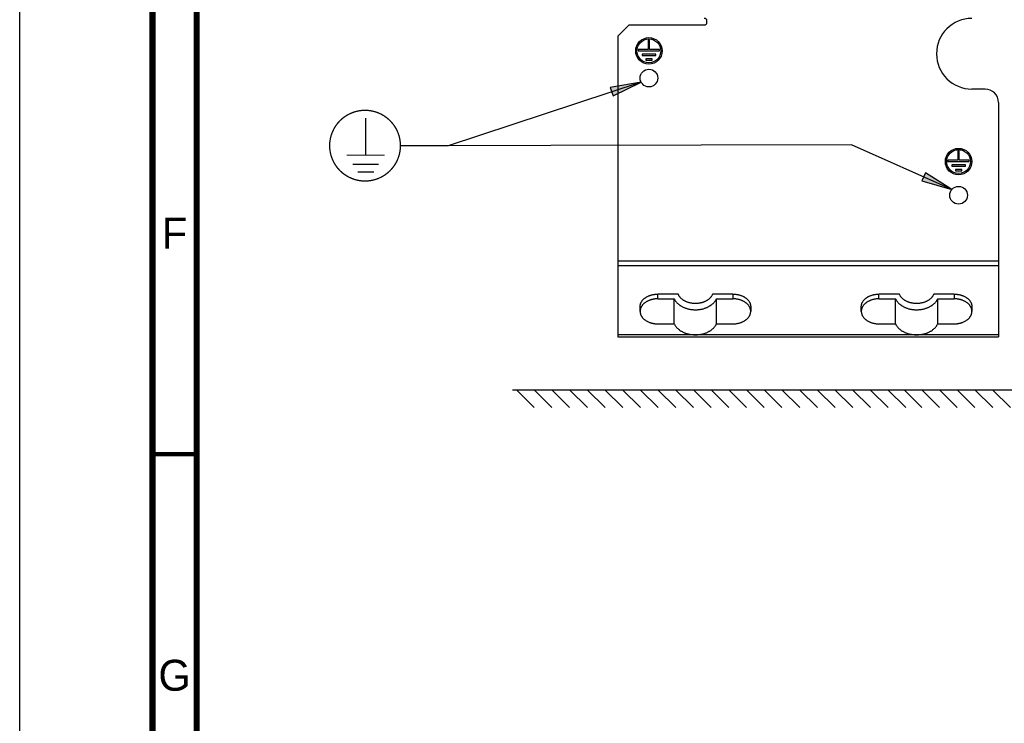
# Model space of a CAD drawing. Header units: millimetres. Extents: x 0 to 594, y 0 to 420.
# Tile 2 of 78: x 0 to 111, y 80 to 159. Entities that reach past the tile are written whole.
import ezdxf

# ---------------------------------------------------------------- set-up
doc = ezdxf.new("R2010")
doc.units = ezdxf.units.MM
doc.header["$LTSCALE"] = 32.67
doc.layers.get('0').update_dxf_attribs({"linetype": 'CONTINUOUS'})
doc.styles.get("Standard").update_dxf_attribs({"font": 'myriadpro-light.otf'})

msp = doc.modelspace()

# ---------------------------------------------------------------- hatches: boundary and pattern name
at = {"linetype": 'CONTINUOUS'}
for points in [[(67.062, 150.506), (70.227, 152.081), (66.747, 151.455)], [(101.954, 140.891), (105.354, 139.923), (102.361, 141.804)]]:
    msp.add_hatch(color=2, dxfattribs=at).paths.add_polyline_path(points)

# ---------------------------------------------------------------- linework, layer by layer
at = {"color": 7, "linetype": 'CONTINUOUS'}
for p, q in [((0, 0), (0, 420)), ((67.62, 157.28), (68.87, 158.53)), ((68.87, 158.53), (77.37, 158.53)), ((77.67, 158.83), (77.67, 158.98)), ((67.62, 157.28), (67.62, 123.28)), ((71.045, 156.8), (71.045, 155.75)), ((71.195, 156.8), (71.045, 156.8)), ((71.195, 155.75), (71.195, 156.8)), ((69.92, 155.75), (69.92, 155.6)), ((71.045, 155.75), (69.92, 155.75)), ((69.92, 155.6), (72.32, 155.6)), ((70.34, 155.225), (70.34, 155.075)), ((71.9, 155.225), (70.34, 155.225)), ((70.34, 155.075), (71.9, 155.075)), ((70.76, 154.7), (70.76, 154.55)), ((71.48, 154.7), (70.76, 154.7)), ((72.32, 155.75), (71.195, 155.75)), ((71.48, 154.55), (71.48, 154.7)), ((71.9, 155.075), (71.9, 155.225)), ((72.32, 155.6), (72.32, 155.75)), ((70.76, 154.55), (71.48, 154.55)), ((109.12, 151.28), (107.62, 151.28)), ((110.62, 149.78), (110.62, 123.28)), ((106.045, 144.28), (106.045, 143.23)), ((106.195, 144.28), (106.045, 144.28)), ((106.195, 143.23), (106.195, 144.28)), ((104.92, 143.23), (104.92, 143.08)), ((106.045, 143.23), (104.92, 143.23)), ((104.92, 143.08), (107.32, 143.08)), ((105.34, 142.705), (105.34, 142.555)), ((106.9, 142.705), (105.34, 142.705)), ((105.34, 142.555), (106.9, 142.555)), ((107.32, 143.23), (106.195, 143.23)), ((106.9, 142.555), (106.9, 142.705)), ((107.32, 143.08), (107.32, 143.23)), ((105.76, 142.18), (105.76, 142.03)), ((106.48, 142.18), (105.76, 142.18)), ((105.76, 142.03), (106.48, 142.03)), ((106.48, 142.03), (106.48, 142.18)), ((71.303, 127.972), (71.363, 127.991)), ((71.363, 127.991), (71.423, 128.007)), ((71.423, 128.007), (71.484, 128.022)), ((71.484, 128.022), (71.546, 128.036)), ((71.546, 128.036), (71.608, 128.049)), ((71.608, 128.049), (71.671, 128.06)), ((71.671, 128.06), (71.734, 128.069)), ((71.734, 128.069), (71.798, 128.077)), ((71.798, 128.077), (71.862, 128.084)), ((71.862, 128.084), (71.926, 128.089)), ((71.926, 128.089), (71.991, 128.093)), ((71.991, 128.093), (72.056, 128.095)), ((72.056, 128.095), (72.12, 128.096)), ((74.434, 128.096), (72.12, 128.096)), ((74.452, 128.051), (74.434, 128.096)), ((74.471, 128.007), (74.452, 128.051)), ((74.493, 127.963), (74.471, 128.007)), ((78.27, 128.007), (78.248, 127.963)), ((78.289, 128.051), (78.27, 128.007)), ((78.307, 128.096), (78.289, 128.051)), ((80.62, 128.096), (78.307, 128.096)), ((80.62, 128.096), (80.685, 128.095)), ((80.685, 128.095), (80.75, 128.093)), ((80.75, 128.093), (80.815, 128.089)), ((80.815, 128.089), (80.879, 128.084)), ((80.879, 128.084), (80.943, 128.077)), ((80.943, 128.077), (81.007, 128.069)), ((81.007, 128.069), (81.07, 128.06)), ((81.07, 128.06), (81.133, 128.049)), ((81.133, 128.049), (81.195, 128.036)), ((81.195, 128.036), (81.257, 128.022)), ((81.257, 128.022), (81.318, 128.007)), ((81.318, 128.007), (81.378, 127.991)), ((81.378, 127.991), (81.438, 127.972)), ((96.303, 127.972), (96.363, 127.991)), ((96.363, 127.991), (96.423, 128.007)), ((96.423, 128.007), (96.484, 128.022)), ((96.484, 128.022), (96.546, 128.036)), ((96.546, 128.036), (96.608, 128.049)), ((96.608, 128.049), (96.671, 128.06)), ((96.671, 128.06), (96.734, 128.069)), ((96.734, 128.069), (96.798, 128.077)), ((96.798, 128.077), (96.862, 128.084)), ((96.862, 128.084), (96.926, 128.089)), ((96.926, 128.089), (96.991, 128.093)), ((96.991, 128.093), (97.056, 128.095)), ((97.056, 128.095), (97.12, 128.096)), ((99.434, 128.096), (97.12, 128.096)), ((99.452, 128.051), (99.434, 128.096)), ((99.471, 128.007), (99.452, 128.051)), ((99.493, 127.963), (99.471, 128.007)), ((103.27, 128.007), (103.248, 127.963)), ((103.289, 128.051), (103.27, 128.007)), ((103.307, 128.096), (103.289, 128.051)), ((105.62, 128.096), (103.307, 128.096)), ((105.62, 128.096), (105.685, 128.095)), ((105.685, 128.095), (105.75, 128.093)), ((105.75, 128.093), (105.815, 128.089)), ((105.815, 128.089), (105.879, 128.084)), ((105.879, 128.084), (105.943, 128.077)), ((105.943, 128.077), (106.007, 128.069)), ((106.007, 128.069), (106.07, 128.06)), ((106.07, 128.06), (106.133, 128.049)), ((106.133, 128.049), (106.195, 128.036)), ((106.195, 128.036), (106.257, 128.022)), ((106.257, 128.022), (106.318, 128.007)), ((106.318, 128.007), (106.378, 127.991)), ((106.378, 127.991), (106.438, 127.972)), ((70.133, 126.842), (70.142, 126.887)), ((70.142, 126.887), (70.152, 126.932)), ((70.152, 126.932), (70.165, 126.977)), ((70.165, 126.977), (70.179, 127.022)), ((70.179, 127.022), (70.196, 127.066)), ((70.196, 127.066), (70.214, 127.11)), ((70.214, 127.11), (70.235, 127.153)), ((70.235, 127.153), (70.258, 127.196)), ((70.258, 127.196), (70.282, 127.239)), ((70.282, 127.239), (70.309, 127.281)), ((70.309, 127.281), (70.337, 127.322)), ((70.337, 127.322), (70.367, 127.362)), ((70.367, 127.362), (70.399, 127.402)), ((70.399, 126.872), (70.367, 126.832)), ((70.399, 127.402), (70.433, 127.441)), ((70.433, 126.911), (70.399, 126.872)), ((70.433, 127.441), (70.469, 127.479)), ((70.469, 126.949), (70.433, 126.911)), ((70.469, 127.479), (70.506, 127.517)), ((70.506, 126.986), (70.469, 126.949)), ((70.506, 127.517), (70.545, 127.553)), ((70.545, 127.023), (70.506, 126.986)), ((70.545, 127.553), (70.586, 127.589)), ((70.586, 127.059), (70.545, 127.023)), ((70.586, 127.589), (70.628, 127.624)), ((70.628, 127.093), (70.586, 127.059)), ((70.628, 127.624), (70.672, 127.657)), ((70.672, 127.127), (70.628, 127.093)), ((70.672, 127.657), (70.718, 127.69)), ((70.718, 127.16), (70.672, 127.127)), ((70.718, 127.69), (70.765, 127.721)), ((70.765, 127.191), (70.718, 127.16)), ((70.765, 127.721), (70.813, 127.752)), ((70.813, 127.222), (70.765, 127.191)), ((70.813, 127.752), (70.863, 127.781)), ((70.863, 127.251), (70.813, 127.222)), ((70.863, 127.781), (70.914, 127.81)), ((70.914, 127.279), (70.863, 127.251)), ((70.914, 127.81), (70.966, 127.837)), ((70.966, 127.306), (70.914, 127.279)), ((70.966, 127.837), (71.019, 127.862)), ((71.019, 127.332), (70.966, 127.306)), ((71.019, 127.862), (71.074, 127.887)), ((71.074, 127.357), (71.019, 127.332)), ((71.074, 127.887), (71.13, 127.91)), ((71.13, 127.38), (71.074, 127.357)), ((71.13, 127.91), (71.187, 127.932)), ((71.187, 127.402), (71.13, 127.38)), ((71.187, 127.932), (71.244, 127.953)), ((71.244, 127.423), (71.187, 127.402)), ((71.244, 127.953), (71.303, 127.972)), ((71.303, 127.442), (71.244, 127.423)), ((71.363, 127.46), (71.303, 127.442)), ((71.423, 127.477), (71.363, 127.46)), ((71.484, 127.492), (71.423, 127.477)), ((71.546, 127.506), (71.484, 127.492)), ((71.608, 127.518), (71.546, 127.506)), ((71.671, 127.529), (71.608, 127.518)), ((71.734, 127.539), (71.671, 127.529)), ((71.798, 127.547), (71.734, 127.539)), ((71.862, 127.554), (71.798, 127.547)), ((71.926, 127.559), (71.862, 127.554)), ((71.991, 127.563), (71.926, 127.559)), ((72.056, 127.565), (71.991, 127.563)), ((72.12, 127.566), (72.056, 127.565)), ((72.12, 127.566), (73.986, 127.566)), ((73.986, 127.566), (74.01, 127.514)), ((73.986, 124.737), (73.986, 127.566)), ((74.01, 127.514), (74.036, 127.463)), ((74.036, 127.463), (74.065, 127.412)), ((74.065, 127.412), (74.096, 127.362)), ((74.096, 127.362), (74.129, 127.313)), ((74.129, 127.313), (74.165, 127.264)), ((74.165, 127.264), (74.202, 127.216)), ((74.202, 127.216), (74.241, 127.169)), ((74.241, 127.169), (74.283, 127.123)), ((74.283, 127.123), (74.326, 127.078)), ((74.326, 127.078), (74.372, 127.034)), ((74.372, 127.034), (74.419, 126.991)), ((74.419, 126.991), (74.468, 126.949)), ((74.468, 126.949), (74.519, 126.908)), ((74.517, 127.919), (74.493, 127.963)), ((74.542, 127.876), (74.517, 127.919)), ((74.519, 126.908), (74.572, 126.868)), ((74.57, 127.834), (74.542, 127.876)), ((74.6, 127.792), (74.57, 127.834)), ((74.572, 126.868), (74.627, 126.829)), ((74.631, 127.751), (74.6, 127.792)), ((74.665, 127.711), (74.631, 127.751)), ((74.7, 127.672), (74.665, 127.711)), ((74.737, 127.633), (74.7, 127.672)), ((74.776, 127.596), (74.737, 127.633)), ((74.817, 127.559), (74.776, 127.596)), ((74.859, 127.523), (74.817, 127.559)), ((74.903, 127.489), (74.859, 127.523)), ((74.949, 127.455), (74.903, 127.489)), ((74.996, 127.422), (74.949, 127.455)), ((75.044, 127.391), (74.996, 127.422)), ((75.094, 127.361), (75.044, 127.391)), ((75.146, 127.332), (75.094, 127.361)), ((75.199, 127.304), (75.146, 127.332)), ((75.253, 127.277), (75.199, 127.304)), ((75.308, 127.251), (75.253, 127.277)), ((75.364, 127.227), (75.308, 127.251)), ((75.422, 127.205), (75.364, 127.227)), ((75.48, 127.183), (75.422, 127.205)), ((75.54, 127.163), (75.48, 127.183)), ((75.6, 127.144), (75.54, 127.163)), ((75.661, 127.127), (75.6, 127.144)), ((75.723, 127.111), (75.661, 127.127)), ((75.786, 127.097), (75.723, 127.111)), ((75.849, 127.084), (75.786, 127.097)), ((75.913, 127.073), (75.849, 127.084)), ((75.978, 127.063), (75.913, 127.073)), ((76.042, 127.054), (75.978, 127.063)), ((76.108, 127.048), (76.042, 127.054)), ((76.173, 127.042), (76.108, 127.048)), ((76.239, 127.038), (76.173, 127.042)), ((76.305, 127.036), (76.239, 127.038)), ((76.37, 127.035), (76.305, 127.036)), ((76.436, 127.036), (76.37, 127.035)), ((76.502, 127.038), (76.436, 127.036)), ((76.568, 127.042), (76.502, 127.038)), ((76.633, 127.048), (76.568, 127.042)), ((76.699, 127.054), (76.633, 127.048)), ((76.763, 127.063), (76.699, 127.054)), ((76.828, 127.073), (76.763, 127.063)), ((76.892, 127.084), (76.828, 127.073)), ((76.955, 127.097), (76.892, 127.084)), ((77.018, 127.111), (76.955, 127.097)), ((77.08, 127.127), (77.018, 127.111)), ((77.141, 127.144), (77.08, 127.127)), ((77.201, 127.163), (77.141, 127.144)), ((77.261, 127.183), (77.201, 127.163)), ((77.319, 127.205), (77.261, 127.183)), ((77.377, 127.227), (77.319, 127.205)), ((77.433, 127.251), (77.377, 127.227)), ((77.488, 127.277), (77.433, 127.251)), ((77.542, 127.304), (77.488, 127.277)), ((77.595, 127.332), (77.542, 127.304)), ((77.647, 127.361), (77.595, 127.332)), ((77.697, 127.391), (77.647, 127.361)), ((77.745, 127.422), (77.697, 127.391)), ((77.792, 127.455), (77.745, 127.422)), ((77.838, 127.489), (77.792, 127.455)), ((77.882, 127.523), (77.838, 127.489)), ((77.924, 127.559), (77.882, 127.523)), ((77.965, 127.596), (77.924, 127.559)), ((78.004, 127.633), (77.965, 127.596)), ((78.041, 127.672), (78.004, 127.633)), ((78.076, 127.711), (78.041, 127.672)), ((78.11, 127.751), (78.076, 127.711)), ((78.141, 127.792), (78.11, 127.751)), ((78.114, 126.829), (78.169, 126.868)), ((78.171, 127.834), (78.141, 127.792)), ((78.169, 126.868), (78.222, 126.908)), ((78.199, 127.876), (78.171, 127.834)), ((78.224, 127.919), (78.199, 127.876)), ((78.222, 126.908), (78.273, 126.949)), ((78.248, 127.963), (78.224, 127.919)), ((78.273, 126.949), (78.322, 126.991)), ((78.322, 126.991), (78.369, 127.034)), ((78.369, 127.034), (78.415, 127.078)), ((78.415, 127.078), (78.458, 127.123)), ((78.458, 127.123), (78.5, 127.169)), ((78.5, 127.169), (78.539, 127.216)), ((78.539, 127.216), (78.576, 127.264)), ((78.576, 127.264), (78.612, 127.313)), ((78.612, 127.313), (78.645, 127.362)), ((78.645, 127.362), (78.676, 127.412)), ((78.676, 127.412), (78.704, 127.463)), ((78.704, 127.463), (78.731, 127.514)), ((78.731, 127.514), (78.755, 127.566)), ((78.755, 124.737), (78.755, 127.566)), ((78.755, 127.566), (80.62, 127.566)), ((80.685, 127.565), (80.62, 127.566)), ((80.75, 127.563), (80.685, 127.565)), ((80.815, 127.559), (80.75, 127.563)), ((80.879, 127.554), (80.815, 127.559)), ((80.943, 127.547), (80.879, 127.554)), ((81.007, 127.539), (80.943, 127.547)), ((81.07, 127.529), (81.007, 127.539)), ((81.133, 127.518), (81.07, 127.529)), ((81.195, 127.506), (81.133, 127.518)), ((81.257, 127.492), (81.195, 127.506)), ((81.318, 127.477), (81.257, 127.492)), ((81.378, 127.46), (81.318, 127.477)), ((81.438, 127.442), (81.378, 127.46)), ((81.438, 127.972), (81.497, 127.953)), ((81.497, 127.423), (81.438, 127.442)), ((81.497, 127.953), (81.554, 127.932)), ((81.554, 127.402), (81.497, 127.423)), ((81.554, 127.932), (81.611, 127.91)), ((81.611, 127.38), (81.554, 127.402)), ((81.611, 127.91), (81.667, 127.887)), ((81.667, 127.357), (81.611, 127.38)), ((81.667, 127.887), (81.722, 127.862)), ((81.722, 127.332), (81.667, 127.357)), ((81.722, 127.862), (81.775, 127.837)), ((81.775, 127.306), (81.722, 127.332)), ((81.775, 127.837), (81.827, 127.81)), ((81.827, 127.279), (81.775, 127.306)), ((81.827, 127.81), (81.878, 127.781)), ((81.878, 127.251), (81.827, 127.279)), ((81.878, 127.781), (81.928, 127.752)), ((81.928, 127.222), (81.878, 127.251)), ((81.928, 127.752), (81.976, 127.721)), ((81.976, 127.191), (81.928, 127.222)), ((81.976, 127.721), (82.023, 127.69)), ((82.023, 127.16), (81.976, 127.191)), ((82.023, 127.69), (82.069, 127.657)), ((82.069, 127.127), (82.023, 127.16)), ((82.069, 127.657), (82.113, 127.624)), ((82.113, 127.093), (82.069, 127.127)), ((82.113, 127.624), (82.155, 127.589)), ((82.155, 127.059), (82.113, 127.093)), ((82.155, 127.589), (82.196, 127.553)), ((82.196, 127.023), (82.155, 127.059)), ((82.196, 127.553), (82.235, 127.517)), ((82.235, 126.986), (82.196, 127.023)), ((82.235, 127.517), (82.272, 127.479)), ((82.272, 126.949), (82.235, 126.986)), ((82.272, 127.479), (82.308, 127.441)), ((82.308, 126.911), (82.272, 126.949)), ((82.308, 127.441), (82.342, 127.402)), ((82.342, 126.872), (82.308, 126.911)), ((82.342, 127.402), (82.374, 127.362)), ((82.374, 126.832), (82.342, 126.872)), ((82.374, 127.362), (82.404, 127.322)), ((82.404, 127.322), (82.432, 127.281)), ((82.432, 127.281), (82.459, 127.239)), ((82.459, 127.239), (82.483, 127.196)), ((82.483, 127.196), (82.506, 127.153)), ((82.506, 127.153), (82.527, 127.11)), ((82.527, 127.11), (82.545, 127.066)), ((82.545, 127.066), (82.562, 127.022)), ((82.562, 127.022), (82.576, 126.977)), ((82.576, 126.977), (82.589, 126.932)), ((82.589, 126.932), (82.599, 126.887)), ((82.599, 126.887), (82.608, 126.842)), ((95.133, 126.842), (95.142, 126.887)), ((95.142, 126.887), (95.152, 126.932)), ((95.152, 126.932), (95.165, 126.977)), ((95.165, 126.977), (95.179, 127.022)), ((95.179, 127.022), (95.196, 127.066)), ((95.196, 127.066), (95.214, 127.11)), ((95.214, 127.11), (95.235, 127.153)), ((95.235, 127.153), (95.258, 127.196)), ((95.258, 127.196), (95.282, 127.239)), ((95.282, 127.239), (95.309, 127.281)), ((95.309, 127.281), (95.337, 127.322)), ((95.337, 127.322), (95.367, 127.362)), ((95.367, 127.362), (95.399, 127.402)), ((95.399, 126.872), (95.367, 126.832)), ((95.399, 127.402), (95.433, 127.441)), ((95.433, 126.911), (95.399, 126.872)), ((95.433, 127.441), (95.469, 127.479)), ((95.469, 126.949), (95.433, 126.911)), ((95.469, 127.479), (95.506, 127.517)), ((95.506, 126.986), (95.469, 126.949)), ((95.506, 127.517), (95.545, 127.553)), ((95.545, 127.023), (95.506, 126.986)), ((95.545, 127.553), (95.586, 127.589)), ((95.586, 127.059), (95.545, 127.023)), ((95.586, 127.589), (95.628, 127.624)), ((95.628, 127.093), (95.586, 127.059)), ((95.628, 127.624), (95.672, 127.657)), ((95.672, 127.127), (95.628, 127.093)), ((95.672, 127.657), (95.718, 127.69)), ((95.718, 127.16), (95.672, 127.127)), ((95.718, 127.69), (95.765, 127.721)), ((95.765, 127.191), (95.718, 127.16)), ((95.765, 127.721), (95.813, 127.752)), ((95.813, 127.222), (95.765, 127.191)), ((95.813, 127.752), (95.863, 127.781)), ((95.863, 127.251), (95.813, 127.222)), ((95.863, 127.781), (95.914, 127.81)), ((95.914, 127.279), (95.863, 127.251)), ((95.914, 127.81), (95.966, 127.837)), ((95.966, 127.306), (95.914, 127.279)), ((95.966, 127.837), (96.019, 127.862)), ((96.019, 127.332), (95.966, 127.306)), ((96.019, 127.862), (96.074, 127.887)), ((96.074, 127.357), (96.019, 127.332)), ((96.074, 127.887), (96.13, 127.91)), ((96.13, 127.38), (96.074, 127.357)), ((96.13, 127.91), (96.187, 127.932)), ((96.187, 127.402), (96.13, 127.38)), ((96.187, 127.932), (96.244, 127.953)), ((96.244, 127.423), (96.187, 127.402)), ((96.244, 127.953), (96.303, 127.972)), ((96.303, 127.442), (96.244, 127.423)), ((96.363, 127.46), (96.303, 127.442)), ((96.423, 127.477), (96.363, 127.46)), ((96.484, 127.492), (96.423, 127.477)), ((96.546, 127.506), (96.484, 127.492)), ((96.608, 127.518), (96.546, 127.506)), ((96.671, 127.529), (96.608, 127.518)), ((96.734, 127.539), (96.671, 127.529)), ((96.798, 127.547), (96.734, 127.539)), ((96.862, 127.554), (96.798, 127.547)), ((96.926, 127.559), (96.862, 127.554)), ((96.991, 127.563), (96.926, 127.559)), ((97.056, 127.565), (96.991, 127.563)), ((97.12, 127.566), (97.056, 127.565)), ((97.12, 127.566), (98.986, 127.566)), ((98.986, 127.566), (99.01, 127.514)), ((98.986, 124.737), (98.986, 127.566)), ((99.01, 127.514), (99.036, 127.463)), ((99.036, 127.463), (99.065, 127.412)), ((99.065, 127.412), (99.096, 127.362)), ((99.096, 127.362), (99.129, 127.313)), ((99.129, 127.313), (99.165, 127.264)), ((99.165, 127.264), (99.202, 127.216)), ((99.202, 127.216), (99.241, 127.169)), ((99.241, 127.169), (99.283, 127.123)), ((99.283, 127.123), (99.326, 127.078)), ((99.326, 127.078), (99.372, 127.034)), ((99.372, 127.034), (99.419, 126.991)), ((99.419, 126.991), (99.468, 126.949)), ((99.468, 126.949), (99.519, 126.908)), ((99.517, 127.919), (99.493, 127.963)), ((99.542, 127.876), (99.517, 127.919)), ((99.519, 126.908), (99.572, 126.868)), ((99.57, 127.834), (99.542, 127.876)), ((99.6, 127.792), (99.57, 127.834)), ((99.572, 126.868), (99.627, 126.829)), ((99.631, 127.751), (99.6, 127.792)), ((99.665, 127.711), (99.631, 127.751)), ((99.7, 127.672), (99.665, 127.711)), ((99.737, 127.633), (99.7, 127.672)), ((99.776, 127.596), (99.737, 127.633)), ((99.817, 127.559), (99.776, 127.596)), ((99.859, 127.523), (99.817, 127.559)), ((99.903, 127.489), (99.859, 127.523)), ((99.949, 127.455), (99.903, 127.489)), ((99.996, 127.422), (99.949, 127.455)), ((100.044, 127.391), (99.996, 127.422)), ((100.094, 127.361), (100.044, 127.391)), ((100.146, 127.332), (100.094, 127.361)), ((100.199, 127.304), (100.146, 127.332)), ((100.253, 127.277), (100.199, 127.304)), ((100.308, 127.251), (100.253, 127.277)), ((100.364, 127.227), (100.308, 127.251)), ((100.422, 127.205), (100.364, 127.227)), ((100.48, 127.183), (100.422, 127.205)), ((100.54, 127.163), (100.48, 127.183)), ((100.6, 127.144), (100.54, 127.163)), ((100.661, 127.127), (100.6, 127.144)), ((100.723, 127.111), (100.661, 127.127)), ((100.786, 127.097), (100.723, 127.111)), ((100.849, 127.084), (100.786, 127.097)), ((100.913, 127.073), (100.849, 127.084)), ((100.978, 127.063), (100.913, 127.073)), ((101.042, 127.054), (100.978, 127.063)), ((101.108, 127.048), (101.042, 127.054)), ((101.173, 127.042), (101.108, 127.048)), ((101.239, 127.038), (101.173, 127.042)), ((101.305, 127.036), (101.239, 127.038)), ((101.37, 127.035), (101.305, 127.036)), ((101.436, 127.036), (101.37, 127.035)), ((101.502, 127.038), (101.436, 127.036)), ((101.568, 127.042), (101.502, 127.038)), ((101.633, 127.048), (101.568, 127.042)), ((101.699, 127.054), (101.633, 127.048)), ((101.763, 127.063), (101.699, 127.054)), ((101.828, 127.073), (101.763, 127.063)), ((101.892, 127.084), (101.828, 127.073)), ((101.955, 127.097), (101.892, 127.084)), ((102.018, 127.111), (101.955, 127.097)), ((102.08, 127.127), (102.018, 127.111)), ((102.141, 127.144), (102.08, 127.127)), ((102.201, 127.163), (102.141, 127.144)), ((102.261, 127.183), (102.201, 127.163)), ((102.319, 127.205), (102.261, 127.183)), ((102.377, 127.227), (102.319, 127.205)), ((102.433, 127.251), (102.377, 127.227)), ((102.488, 127.277), (102.433, 127.251)), ((102.542, 127.304), (102.488, 127.277)), ((102.595, 127.332), (102.542, 127.304)), ((102.647, 127.361), (102.595, 127.332)), ((102.697, 127.391), (102.647, 127.361)), ((102.745, 127.422), (102.697, 127.391)), ((102.792, 127.455), (102.745, 127.422)), ((102.838, 127.489), (102.792, 127.455)), ((102.882, 127.523), (102.838, 127.489)), ((102.924, 127.559), (102.882, 127.523)), ((102.965, 127.596), (102.924, 127.559)), ((103.004, 127.633), (102.965, 127.596)), ((103.041, 127.672), (103.004, 127.633)), ((103.076, 127.711), (103.041, 127.672)), ((103.11, 127.751), (103.076, 127.711)), ((103.141, 127.792), (103.11, 127.751)), ((103.114, 126.829), (103.169, 126.868)), ((103.171, 127.834), (103.141, 127.792)), ((103.169, 126.868), (103.222, 126.908)), ((103.199, 127.876), (103.171, 127.834)), ((103.224, 127.919), (103.199, 127.876)), ((103.222, 126.908), (103.273, 126.949)), ((103.248, 127.963), (103.224, 127.919)), ((103.273, 126.949), (103.322, 126.991)), ((103.322, 126.991), (103.369, 127.034)), ((103.369, 127.034), (103.415, 127.078)), ((103.415, 127.078), (103.458, 127.123)), ((103.458, 127.123), (103.5, 127.169)), ((103.5, 127.169), (103.539, 127.216)), ((103.539, 127.216), (103.576, 127.264)), ((103.576, 127.264), (103.612, 127.313)), ((103.612, 127.313), (103.645, 127.362)), ((103.645, 127.362), (103.676, 127.412)), ((103.676, 127.412), (103.704, 127.463)), ((103.704, 127.463), (103.731, 127.514)), ((103.731, 127.514), (103.755, 127.566)), ((103.755, 124.737), (103.755, 127.566)), ((103.755, 127.566), (105.62, 127.566)), ((105.685, 127.565), (105.62, 127.566)), ((105.75, 127.563), (105.685, 127.565)), ((105.815, 127.559), (105.75, 127.563)), ((105.879, 127.554), (105.815, 127.559)), ((105.943, 127.547), (105.879, 127.554)), ((106.007, 127.539), (105.943, 127.547)), ((106.07, 127.529), (106.007, 127.539)), ((106.133, 127.518), (106.07, 127.529)), ((106.195, 127.506), (106.133, 127.518)), ((106.257, 127.492), (106.195, 127.506)), ((106.318, 127.477), (106.257, 127.492)), ((106.378, 127.46), (106.318, 127.477)), ((106.438, 127.442), (106.378, 127.46)), ((106.438, 127.972), (106.497, 127.953)), ((106.497, 127.423), (106.438, 127.442)), ((106.497, 127.953), (106.554, 127.932)), ((106.554, 127.402), (106.497, 127.423)), ((106.554, 127.932), (106.611, 127.91)), ((106.611, 127.38), (106.554, 127.402)), ((106.611, 127.91), (106.667, 127.887)), ((106.667, 127.357), (106.611, 127.38)), ((106.667, 127.887), (106.722, 127.862)), ((106.722, 127.332), (106.667, 127.357)), ((106.722, 127.862), (106.775, 127.837)), ((106.775, 127.306), (106.722, 127.332)), ((106.775, 127.837), (106.827, 127.81)), ((106.827, 127.279), (106.775, 127.306)), ((106.827, 127.81), (106.878, 127.781)), ((106.878, 127.251), (106.827, 127.279)), ((106.878, 127.781), (106.928, 127.752)), ((106.928, 127.222), (106.878, 127.251)), ((106.928, 127.752), (106.976, 127.721)), ((106.976, 127.191), (106.928, 127.222)), ((106.976, 127.721), (107.023, 127.69)), ((107.023, 127.16), (106.976, 127.191)), ((107.023, 127.69), (107.069, 127.657)), ((107.069, 127.127), (107.023, 127.16)), ((107.069, 127.657), (107.113, 127.624)), ((107.113, 127.093), (107.069, 127.127)), ((107.113, 127.624), (107.155, 127.589)), ((107.155, 127.059), (107.113, 127.093)), ((107.155, 127.589), (107.196, 127.553)), ((107.196, 127.023), (107.155, 127.059)), ((107.196, 127.553), (107.235, 127.517)), ((107.235, 126.986), (107.196, 127.023)), ((107.235, 127.517), (107.272, 127.479)), ((107.272, 126.949), (107.235, 126.986)), ((107.272, 127.479), (107.308, 127.441)), ((107.308, 126.911), (107.272, 126.949)), ((107.308, 127.441), (107.342, 127.402)), ((107.342, 126.872), (107.308, 126.911)), ((107.342, 127.402), (107.374, 127.362)), ((107.374, 126.832), (107.342, 126.872)), ((107.374, 127.362), (107.404, 127.322)), ((107.404, 127.322), (107.432, 127.281)), ((107.432, 127.281), (107.459, 127.239)), ((107.459, 127.239), (107.483, 127.196)), ((107.483, 127.196), (107.506, 127.153)), ((107.506, 127.153), (107.527, 127.11)), ((107.527, 127.11), (107.545, 127.066)), ((107.545, 127.066), (107.562, 127.022)), ((107.562, 127.022), (107.576, 126.977)), ((107.576, 126.977), (107.589, 126.932)), ((107.589, 126.932), (107.599, 126.887)), ((107.599, 126.887), (107.608, 126.842)), ((70.12, 126.682), (70.121, 126.705)), ((70.12, 126.151), (70.12, 126.682)), ((70.121, 126.174), (70.12, 126.151)), ((70.12, 126.151), (70.121, 126.129)), ((70.121, 126.705), (70.123, 126.75)), ((70.123, 126.22), (70.121, 126.174)), ((70.121, 126.129), (70.123, 126.083)), ((70.123, 126.75), (70.127, 126.796)), ((70.127, 126.266), (70.123, 126.22)), ((70.123, 126.083), (70.127, 126.037)), ((70.127, 126.796), (70.133, 126.842)), ((70.133, 126.311), (70.127, 126.266)), ((70.127, 126.037), (70.133, 125.991)), ((70.142, 126.357), (70.133, 126.311)), ((70.133, 125.991), (70.142, 125.946)), ((70.152, 126.402), (70.142, 126.357)), ((70.142, 125.946), (70.152, 125.901)), ((70.165, 126.447), (70.152, 126.402)), ((70.152, 125.901), (70.165, 125.856)), ((70.179, 126.492), (70.165, 126.447)), ((70.165, 125.856), (70.179, 125.811)), ((70.196, 126.536), (70.179, 126.492)), ((70.179, 125.811), (70.196, 125.767)), ((70.214, 126.58), (70.196, 126.536)), ((70.196, 125.767), (70.214, 125.723)), ((70.235, 126.623), (70.214, 126.58)), ((70.258, 126.666), (70.235, 126.623)), ((70.282, 126.708), (70.258, 126.666)), ((70.309, 126.75), (70.282, 126.708)), ((70.337, 126.791), (70.309, 126.75)), ((70.367, 126.832), (70.337, 126.791)), ((74.627, 126.829), (74.683, 126.792)), ((74.683, 126.792), (74.74, 126.756)), ((74.74, 126.756), (74.8, 126.721)), ((74.8, 126.721), (74.861, 126.687)), ((74.861, 126.687), (74.923, 126.655)), ((74.923, 126.655), (74.986, 126.624)), ((74.986, 126.624), (75.051, 126.594)), ((75.051, 126.594), (75.118, 126.566)), ((75.118, 126.566), (75.185, 126.54)), ((75.185, 126.54), (75.253, 126.515)), ((75.253, 126.515), (75.323, 126.491)), ((75.323, 126.491), (75.394, 126.469)), ((75.394, 126.469), (75.465, 126.448)), ((75.465, 126.448), (75.538, 126.429)), ((75.538, 126.429), (75.611, 126.412)), ((75.611, 126.412), (75.685, 126.396)), ((75.685, 126.396), (75.759, 126.382)), ((75.759, 126.382), (75.834, 126.369)), ((75.834, 126.369), (75.91, 126.358)), ((75.91, 126.358), (75.986, 126.349)), ((75.986, 126.349), (76.062, 126.342)), ((76.062, 126.342), (76.139, 126.336)), ((76.139, 126.336), (76.216, 126.332)), ((76.216, 126.332), (76.293, 126.329)), ((76.293, 126.329), (76.37, 126.328)), ((76.37, 126.328), (76.448, 126.329)), ((76.448, 126.329), (76.525, 126.332)), ((76.525, 126.332), (76.602, 126.336)), ((76.602, 126.336), (76.679, 126.342)), ((76.679, 126.342), (76.755, 126.349)), ((76.755, 126.349), (76.831, 126.358)), ((76.831, 126.358), (76.907, 126.369)), ((76.907, 126.369), (76.982, 126.382)), ((76.982, 126.382), (77.056, 126.396)), ((77.056, 126.396), (77.13, 126.412)), ((77.13, 126.412), (77.203, 126.429)), ((77.203, 126.429), (77.276, 126.448)), ((77.276, 126.448), (77.347, 126.469)), ((77.347, 126.469), (77.418, 126.491)), ((77.418, 126.491), (77.488, 126.515)), ((77.488, 126.515), (77.556, 126.54)), ((77.556, 126.54), (77.623, 126.566)), ((77.623, 126.566), (77.69, 126.594)), ((77.69, 126.594), (77.755, 126.624)), ((77.755, 126.624), (77.818, 126.655)), ((77.818, 126.655), (77.88, 126.687)), ((77.88, 126.687), (77.941, 126.721)), ((77.941, 126.721), (78.001, 126.756)), ((78.001, 126.756), (78.058, 126.792)), ((78.058, 126.792), (78.114, 126.829)), ((82.404, 126.791), (82.374, 126.832)), ((82.432, 126.75), (82.404, 126.791)), ((82.459, 126.708), (82.432, 126.75)), ((82.483, 126.666), (82.459, 126.708)), ((82.506, 126.623), (82.483, 126.666)), ((82.527, 126.58), (82.506, 126.623)), ((82.545, 126.536), (82.527, 126.58)), ((82.527, 125.723), (82.545, 125.767)), ((82.562, 126.492), (82.545, 126.536)), ((82.545, 125.767), (82.562, 125.811)), ((82.576, 126.447), (82.562, 126.492)), ((82.562, 125.811), (82.576, 125.856)), ((82.589, 126.402), (82.576, 126.447)), ((82.576, 125.856), (82.589, 125.901)), ((82.599, 126.357), (82.589, 126.402)), ((82.589, 125.901), (82.599, 125.946)), ((82.608, 126.311), (82.599, 126.357)), ((82.599, 125.946), (82.608, 125.991)), ((82.608, 126.842), (82.614, 126.796)), ((82.614, 126.266), (82.608, 126.311)), ((82.608, 125.991), (82.614, 126.037)), ((82.614, 126.796), (82.618, 126.75)), ((82.618, 126.22), (82.614, 126.266)), ((82.614, 126.037), (82.618, 126.083)), ((82.618, 126.75), (82.62, 126.705)), ((82.62, 126.174), (82.618, 126.22)), ((82.618, 126.083), (82.62, 126.129)), ((82.62, 126.705), (82.62, 126.682)), ((82.62, 126.682), (82.62, 126.151)), ((82.62, 126.151), (82.62, 126.174)), ((82.62, 126.129), (82.62, 126.151)), ((95.12, 126.682), (95.121, 126.705)), ((95.12, 126.151), (95.12, 126.682)), ((95.121, 126.174), (95.12, 126.151)), ((95.12, 126.151), (95.121, 126.129)), ((95.121, 126.705), (95.123, 126.75)), ((95.123, 126.22), (95.121, 126.174)), ((95.121, 126.129), (95.123, 126.083)), ((95.123, 126.75), (95.127, 126.796)), ((95.127, 126.266), (95.123, 126.22)), ((95.123, 126.083), (95.127, 126.037)), ((95.127, 126.796), (95.133, 126.842)), ((95.133, 126.311), (95.127, 126.266)), ((95.127, 126.037), (95.133, 125.991)), ((95.142, 126.357), (95.133, 126.311)), ((95.133, 125.991), (95.142, 125.946)), ((95.152, 126.402), (95.142, 126.357)), ((95.142, 125.946), (95.152, 125.901)), ((95.165, 126.447), (95.152, 126.402)), ((95.152, 125.901), (95.165, 125.856)), ((95.179, 126.492), (95.165, 126.447)), ((95.165, 125.856), (95.179, 125.811)), ((95.196, 126.536), (95.179, 126.492)), ((95.179, 125.811), (95.196, 125.767)), ((95.214, 126.58), (95.196, 126.536)), ((95.196, 125.767), (95.214, 125.723)), ((95.235, 126.623), (95.214, 126.58)), ((95.258, 126.666), (95.235, 126.623)), ((95.282, 126.708), (95.258, 126.666)), ((95.309, 126.75), (95.282, 126.708)), ((95.337, 126.791), (95.309, 126.75)), ((95.367, 126.832), (95.337, 126.791)), ((99.627, 126.829), (99.683, 126.792)), ((99.683, 126.792), (99.74, 126.756)), ((99.74, 126.756), (99.8, 126.721)), ((99.8, 126.721), (99.861, 126.687)), ((99.861, 126.687), (99.923, 126.655)), ((99.923, 126.655), (99.986, 126.624)), ((99.986, 126.624), (100.051, 126.594)), ((100.051, 126.594), (100.118, 126.566)), ((100.118, 126.566), (100.185, 126.54)), ((100.185, 126.54), (100.253, 126.515)), ((100.253, 126.515), (100.323, 126.491)), ((100.323, 126.491), (100.394, 126.469)), ((100.394, 126.469), (100.465, 126.448)), ((100.465, 126.448), (100.538, 126.429)), ((100.538, 126.429), (100.611, 126.412)), ((100.611, 126.412), (100.685, 126.396)), ((100.685, 126.396), (100.759, 126.382)), ((100.759, 126.382), (100.834, 126.369)), ((100.834, 126.369), (100.91, 126.358)), ((100.91, 126.358), (100.986, 126.349)), ((100.986, 126.349), (101.062, 126.342)), ((101.062, 126.342), (101.139, 126.336)), ((101.139, 126.336), (101.216, 126.332)), ((101.216, 126.332), (101.293, 126.329)), ((101.293, 126.329), (101.37, 126.328)), ((101.37, 126.328), (101.448, 126.329)), ((101.448, 126.329), (101.525, 126.332)), ((101.525, 126.332), (101.602, 126.336)), ((101.602, 126.336), (101.679, 126.342)), ((101.679, 126.342), (101.755, 126.349)), ((101.755, 126.349), (101.831, 126.358)), ((101.831, 126.358), (101.907, 126.369)), ((101.907, 126.369), (101.982, 126.382)), ((101.982, 126.382), (102.056, 126.396)), ((102.056, 126.396), (102.13, 126.412)), ((102.13, 126.412), (102.203, 126.429)), ((102.203, 126.429), (102.276, 126.448)), ((102.276, 126.448), (102.347, 126.469)), ((102.347, 126.469), (102.418, 126.491)), ((102.418, 126.491), (102.488, 126.515)), ((102.488, 126.515), (102.556, 126.54)), ((102.556, 126.54), (102.623, 126.566)), ((102.623, 126.566), (102.69, 126.594)), ((102.69, 126.594), (102.755, 126.624)), ((102.755, 126.624), (102.818, 126.655)), ((102.818, 126.655), (102.88, 126.687)), ((102.88, 126.687), (102.941, 126.721)), ((102.941, 126.721), (103.001, 126.756)), ((103.001, 126.756), (103.058, 126.792)), ((103.058, 126.792), (103.114, 126.829)), ((107.404, 126.791), (107.374, 126.832)), ((107.432, 126.75), (107.404, 126.791)), ((107.459, 126.708), (107.432, 126.75)), ((107.483, 126.666), (107.459, 126.708)), ((107.506, 126.623), (107.483, 126.666)), ((107.527, 126.58), (107.506, 126.623)), ((107.545, 126.536), (107.527, 126.58)), ((107.527, 125.723), (107.545, 125.767)), ((107.562, 126.492), (107.545, 126.536)), ((107.545, 125.767), (107.562, 125.811)), ((107.576, 126.447), (107.562, 126.492)), ((107.562, 125.811), (107.576, 125.856)), ((107.589, 126.402), (107.576, 126.447)), ((107.576, 125.856), (107.589, 125.901)), ((107.599, 126.357), (107.589, 126.402)), ((107.589, 125.901), (107.599, 125.946)), ((107.608, 126.311), (107.599, 126.357)), ((107.599, 125.946), (107.608, 125.991)), ((107.608, 126.842), (107.614, 126.796)), ((107.614, 126.266), (107.608, 126.311)), ((107.608, 125.991), (107.614, 126.037)), ((107.614, 126.796), (107.618, 126.75)), ((107.618, 126.22), (107.614, 126.266)), ((107.614, 126.037), (107.618, 126.083)), ((107.618, 126.75), (107.62, 126.705)), ((107.62, 126.174), (107.618, 126.22)), ((107.618, 126.083), (107.62, 126.129)), ((107.62, 126.705), (107.62, 126.682)), ((107.62, 126.682), (107.62, 126.151)), ((107.62, 126.151), (107.62, 126.174)), ((107.62, 126.129), (107.62, 126.151)), ((70.214, 125.723), (70.235, 125.68)), ((70.235, 125.68), (70.258, 125.637)), ((70.258, 125.637), (70.282, 125.594)), ((70.282, 125.594), (70.309, 125.553)), ((70.309, 125.553), (70.337, 125.511)), ((70.337, 125.511), (70.367, 125.471)), ((70.367, 125.471), (70.399, 125.431)), ((70.399, 125.431), (70.433, 125.392)), ((70.433, 125.392), (70.469, 125.354)), ((70.469, 125.354), (70.506, 125.316)), ((70.506, 125.316), (70.545, 125.28)), ((70.545, 125.28), (70.586, 125.244)), ((70.586, 125.244), (70.628, 125.21)), ((70.628, 125.21), (70.672, 125.176)), ((70.672, 125.176), (70.718, 125.143)), ((70.718, 125.143), (70.765, 125.112)), ((70.765, 125.112), (70.813, 125.081)), ((70.813, 125.081), (70.863, 125.052)), ((70.863, 125.052), (70.914, 125.024)), ((70.914, 125.024), (70.966, 124.997)), ((70.966, 124.997), (71.019, 124.971)), ((71.019, 124.971), (71.074, 124.946)), ((71.074, 124.946), (71.13, 124.923)), ((71.13, 124.923), (71.187, 124.901)), ((71.187, 124.901), (71.244, 124.88)), ((71.244, 124.88), (71.303, 124.861)), ((71.303, 124.861), (71.363, 124.843)), ((71.363, 124.843), (71.423, 124.826)), ((71.423, 124.826), (71.484, 124.811)), ((71.484, 124.811), (71.546, 124.797)), ((71.546, 124.797), (71.608, 124.784)), ((71.608, 124.784), (71.671, 124.773)), ((71.671, 124.773), (71.734, 124.764)), ((71.734, 124.764), (71.798, 124.756)), ((71.798, 124.756), (71.862, 124.749)), ((71.862, 124.749), (71.926, 124.744)), ((71.926, 124.744), (71.991, 124.74)), ((71.991, 124.74), (72.056, 124.738)), ((72.056, 124.738), (72.12, 124.737)), ((72.12, 124.737), (73.986, 124.737)), ((73.986, 124.737), (74.01, 124.685)), ((74.01, 124.685), (74.036, 124.634)), ((78.704, 124.634), (78.731, 124.685)), ((78.731, 124.685), (78.755, 124.737)), ((78.755, 124.737), (80.62, 124.737)), ((80.62, 124.737), (80.685, 124.738)), ((80.685, 124.738), (80.75, 124.74)), ((80.75, 124.74), (80.815, 124.744)), ((80.815, 124.744), (80.879, 124.749)), ((80.879, 124.749), (80.943, 124.756)), ((80.943, 124.756), (81.007, 124.764)), ((81.007, 124.764), (81.07, 124.773)), ((81.07, 124.773), (81.133, 124.784)), ((81.133, 124.784), (81.195, 124.797)), ((81.195, 124.797), (81.257, 124.811)), ((81.257, 124.811), (81.318, 124.826)), ((81.318, 124.826), (81.378, 124.843)), ((81.378, 124.843), (81.438, 124.861)), ((81.438, 124.861), (81.497, 124.88)), ((81.497, 124.88), (81.554, 124.901)), ((81.554, 124.901), (81.611, 124.923)), ((81.611, 124.923), (81.667, 124.946)), ((81.667, 124.946), (81.722, 124.971)), ((81.722, 124.971), (81.775, 124.997)), ((81.775, 124.997), (81.827, 125.024)), ((81.827, 125.024), (81.878, 125.052)), ((81.878, 125.052), (81.928, 125.081)), ((81.928, 125.081), (81.976, 125.112)), ((81.976, 125.112), (82.023, 125.143)), ((82.023, 125.143), (82.069, 125.176)), ((82.069, 125.176), (82.113, 125.21)), ((82.113, 125.21), (82.155, 125.244)), ((82.155, 125.244), (82.196, 125.28)), ((82.196, 125.28), (82.235, 125.316)), ((82.235, 125.316), (82.272, 125.354)), ((82.272, 125.354), (82.308, 125.392)), ((82.308, 125.392), (82.342, 125.431)), ((82.342, 125.431), (82.374, 125.471)), ((82.374, 125.471), (82.404, 125.511)), ((82.404, 125.511), (82.432, 125.553)), ((82.432, 125.553), (82.459, 125.594)), ((82.459, 125.594), (82.483, 125.637)), ((82.483, 125.637), (82.506, 125.68)), ((82.506, 125.68), (82.527, 125.723)), ((95.214, 125.723), (95.235, 125.68)), ((95.235, 125.68), (95.258, 125.637)), ((95.258, 125.637), (95.282, 125.594)), ((95.282, 125.594), (95.309, 125.553)), ((95.309, 125.553), (95.337, 125.511)), ((95.337, 125.511), (95.367, 125.471)), ((95.367, 125.471), (95.399, 125.431)), ((95.399, 125.431), (95.433, 125.392)), ((95.433, 125.392), (95.469, 125.354)), ((95.469, 125.354), (95.506, 125.316)), ((95.506, 125.316), (95.545, 125.28)), ((95.545, 125.28), (95.586, 125.244)), ((95.586, 125.244), (95.628, 125.21)), ((95.628, 125.21), (95.672, 125.176)), ((95.672, 125.176), (95.718, 125.143)), ((95.718, 125.143), (95.765, 125.112)), ((95.765, 125.112), (95.813, 125.081)), ((95.813, 125.081), (95.863, 125.052)), ((95.863, 125.052), (95.914, 125.024)), ((95.914, 125.024), (95.966, 124.997)), ((95.966, 124.997), (96.019, 124.971)), ((96.019, 124.971), (96.074, 124.946)), ((96.074, 124.946), (96.13, 124.923)), ((96.13, 124.923), (96.187, 124.901)), ((96.187, 124.901), (96.244, 124.88)), ((96.244, 124.88), (96.303, 124.861)), ((96.303, 124.861), (96.363, 124.843)), ((96.363, 124.843), (96.423, 124.826)), ((96.423, 124.826), (96.484, 124.811)), ((96.484, 124.811), (96.546, 124.797)), ((96.546, 124.797), (96.608, 124.784)), ((96.608, 124.784), (96.671, 124.773)), ((96.671, 124.773), (96.734, 124.764)), ((96.734, 124.764), (96.798, 124.756)), ((96.798, 124.756), (96.862, 124.749)), ((96.862, 124.749), (96.926, 124.744)), ((96.926, 124.744), (96.991, 124.74)), ((96.991, 124.74), (97.056, 124.738)), ((97.056, 124.738), (97.12, 124.737)), ((97.12, 124.737), (98.986, 124.737)), ((98.986, 124.737), (99.01, 124.685)), ((99.01, 124.685), (99.036, 124.634)), ((103.704, 124.634), (103.731, 124.685)), ((103.731, 124.685), (103.755, 124.737)), ((103.755, 124.737), (105.62, 124.737)), ((105.62, 124.737), (105.685, 124.738)), ((105.685, 124.738), (105.75, 124.74)), ((105.75, 124.74), (105.815, 124.744)), ((105.815, 124.744), (105.879, 124.749)), ((105.879, 124.749), (105.943, 124.756)), ((105.943, 124.756), (106.007, 124.764)), ((106.007, 124.764), (106.07, 124.773)), ((106.07, 124.773), (106.133, 124.784)), ((106.133, 124.784), (106.195, 124.797)), ((106.195, 124.797), (106.257, 124.811)), ((106.257, 124.811), (106.318, 124.826)), ((106.318, 124.826), (106.378, 124.843)), ((106.378, 124.843), (106.438, 124.861)), ((106.438, 124.861), (106.497, 124.88)), ((106.497, 124.88), (106.554, 124.901)), ((106.554, 124.901), (106.611, 124.923)), ((106.611, 124.923), (106.667, 124.946)), ((106.667, 124.946), (106.722, 124.971)), ((106.722, 124.971), (106.775, 124.997)), ((106.775, 124.997), (106.827, 125.024)), ((106.827, 125.024), (106.878, 125.052)), ((106.878, 125.052), (106.928, 125.081)), ((106.928, 125.081), (106.976, 125.112)), ((106.976, 125.112), (107.023, 125.143)), ((107.023, 125.143), (107.069, 125.176)), ((107.069, 125.176), (107.113, 125.21)), ((107.113, 125.21), (107.155, 125.244)), ((107.155, 125.244), (107.196, 125.28)), ((107.196, 125.28), (107.235, 125.316)), ((107.235, 125.316), (107.272, 125.354)), ((107.272, 125.354), (107.308, 125.392)), ((107.308, 125.392), (107.342, 125.431)), ((107.342, 125.431), (107.374, 125.471)), ((107.374, 125.471), (107.404, 125.511)), ((107.404, 125.511), (107.432, 125.553)), ((107.432, 125.553), (107.459, 125.594)), ((107.459, 125.594), (107.483, 125.637)), ((107.483, 125.637), (107.506, 125.68)), ((107.506, 125.68), (107.527, 125.723)), ((74.036, 124.634), (74.065, 124.584)), ((74.065, 124.584), (74.096, 124.533)), ((74.096, 124.533), (74.129, 124.484)), ((74.129, 124.484), (74.165, 124.436)), ((74.165, 124.436), (74.202, 124.388)), ((74.202, 124.388), (74.241, 124.341)), ((74.241, 124.341), (74.283, 124.295)), ((74.283, 124.295), (74.326, 124.25)), ((74.326, 124.25), (74.372, 124.206)), ((74.372, 124.206), (74.419, 124.163)), ((74.419, 124.163), (74.468, 124.12)), ((74.468, 124.12), (74.519, 124.079)), ((74.519, 124.079), (74.572, 124.04)), ((74.572, 124.04), (74.627, 124.001)), ((74.627, 124.001), (74.683, 123.963)), ((74.683, 123.963), (74.74, 123.927)), ((74.74, 123.927), (74.8, 123.892)), ((74.8, 123.892), (74.861, 123.859)), ((74.861, 123.859), (74.923, 123.826)), ((74.923, 123.826), (74.986, 123.795)), ((74.986, 123.795), (75.051, 123.766)), ((75.051, 123.766), (75.118, 123.738)), ((75.118, 123.738), (75.185, 123.711)), ((75.185, 123.711), (75.253, 123.686)), ((75.253, 123.686), (75.323, 123.662)), ((75.323, 123.662), (75.394, 123.64)), ((75.394, 123.64), (75.465, 123.62)), ((75.465, 123.62), (75.538, 123.601)), ((75.538, 123.601), (75.611, 123.583)), ((75.611, 123.583), (75.685, 123.568)), ((75.685, 123.568), (75.759, 123.553)), ((75.759, 123.553), (75.834, 123.541)), ((75.834, 123.541), (75.91, 123.53)), ((75.91, 123.53), (75.986, 123.521)), ((76.755, 123.521), (76.831, 123.53)), ((76.831, 123.53), (76.907, 123.541)), ((76.907, 123.541), (76.982, 123.553)), ((76.982, 123.553), (77.056, 123.568)), ((77.056, 123.568), (77.13, 123.583)), ((77.13, 123.583), (77.203, 123.601)), ((77.203, 123.601), (77.276, 123.62)), ((77.276, 123.62), (77.347, 123.64)), ((77.347, 123.64), (77.418, 123.662)), ((77.418, 123.662), (77.488, 123.686)), ((77.488, 123.686), (77.556, 123.711)), ((77.556, 123.711), (77.623, 123.738)), ((77.623, 123.738), (77.69, 123.766)), ((77.69, 123.766), (77.755, 123.795)), ((77.755, 123.795), (77.818, 123.826)), ((77.818, 123.826), (77.88, 123.859)), ((77.88, 123.859), (77.941, 123.892)), ((77.941, 123.892), (78.001, 123.927)), ((78.001, 123.927), (78.058, 123.963)), ((78.058, 123.963), (78.114, 124.001)), ((78.114, 124.001), (78.169, 124.04)), ((78.169, 124.04), (78.222, 124.079)), ((78.222, 124.079), (78.273, 124.12)), ((78.273, 124.12), (78.322, 124.163)), ((78.322, 124.163), (78.369, 124.206)), ((78.369, 124.206), (78.415, 124.25)), ((78.415, 124.25), (78.458, 124.295)), ((78.458, 124.295), (78.5, 124.341)), ((78.5, 124.341), (78.539, 124.388)), ((78.539, 124.388), (78.576, 124.436)), ((78.576, 124.436), (78.612, 124.484)), ((78.612, 124.484), (78.645, 124.533)), ((78.645, 124.533), (78.676, 124.584)), ((78.676, 124.584), (78.704, 124.634)), ((99.036, 124.634), (99.065, 124.584)), ((99.065, 124.584), (99.096, 124.533)), ((99.096, 124.533), (99.129, 124.484)), ((99.129, 124.484), (99.165, 124.436)), ((99.165, 124.436), (99.202, 124.388)), ((99.202, 124.388), (99.241, 124.341)), ((99.241, 124.341), (99.283, 124.295)), ((99.283, 124.295), (99.326, 124.25)), ((99.326, 124.25), (99.372, 124.206)), ((99.372, 124.206), (99.419, 124.163)), ((99.419, 124.163), (99.468, 124.12)), ((99.468, 124.12), (99.519, 124.079)), ((99.519, 124.079), (99.572, 124.04)), ((99.572, 124.04), (99.627, 124.001)), ((99.627, 124.001), (99.683, 123.963)), ((99.683, 123.963), (99.74, 123.927)), ((99.74, 123.927), (99.8, 123.892)), ((99.8, 123.892), (99.861, 123.859)), ((99.861, 123.859), (99.923, 123.826)), ((99.923, 123.826), (99.986, 123.795)), ((99.986, 123.795), (100.051, 123.766)), ((100.051, 123.766), (100.118, 123.738)), ((100.118, 123.738), (100.185, 123.711)), ((100.185, 123.711), (100.253, 123.686)), ((100.253, 123.686), (100.323, 123.662)), ((100.323, 123.662), (100.394, 123.64)), ((100.394, 123.64), (100.465, 123.62)), ((100.465, 123.62), (100.538, 123.601)), ((100.538, 123.601), (100.611, 123.583)), ((100.611, 123.583), (100.685, 123.568)), ((100.685, 123.568), (100.759, 123.553)), ((100.759, 123.553), (100.834, 123.541)), ((100.834, 123.541), (100.91, 123.53)), ((100.91, 123.53), (100.986, 123.521)), ((101.755, 123.521), (101.831, 123.53)), ((101.831, 123.53), (101.907, 123.541)), ((101.907, 123.541), (101.982, 123.553)), ((101.982, 123.553), (102.056, 123.568)), ((102.056, 123.568), (102.13, 123.583)), ((102.13, 123.583), (102.203, 123.601)), ((102.203, 123.601), (102.276, 123.62)), ((102.276, 123.62), (102.347, 123.64)), ((102.347, 123.64), (102.418, 123.662)), ((102.418, 123.662), (102.488, 123.686)), ((102.488, 123.686), (102.556, 123.711)), ((102.556, 123.711), (102.623, 123.738)), ((102.623, 123.738), (102.69, 123.766)), ((102.69, 123.766), (102.755, 123.795)), ((102.755, 123.795), (102.818, 123.826)), ((102.818, 123.826), (102.88, 123.859)), ((102.88, 123.859), (102.941, 123.892)), ((102.941, 123.892), (103.001, 123.927)), ((103.001, 123.927), (103.058, 123.963)), ((103.058, 123.963), (103.114, 124.001)), ((103.114, 124.001), (103.169, 124.04)), ((103.169, 124.04), (103.222, 124.079)), ((103.222, 124.079), (103.273, 124.12)), ((103.273, 124.12), (103.322, 124.163)), ((103.322, 124.163), (103.369, 124.206)), ((103.369, 124.206), (103.415, 124.25)), ((103.415, 124.25), (103.458, 124.295)), ((103.458, 124.295), (103.5, 124.341)), ((103.5, 124.341), (103.539, 124.388)), ((103.539, 124.388), (103.576, 124.436)), ((103.576, 124.436), (103.612, 124.484)), ((103.612, 124.484), (103.645, 124.533)), ((103.645, 124.533), (103.676, 124.584)), ((103.676, 124.584), (103.704, 124.634)), ((67.62, 123.28), (110.62, 123.28)), ((75.986, 123.521), (76.062, 123.513)), ((76.062, 123.513), (76.139, 123.507)), ((76.139, 123.507), (76.216, 123.503)), ((76.216, 123.503), (76.293, 123.501)), ((76.293, 123.501), (76.37, 123.5)), ((76.37, 123.5), (76.448, 123.501)), ((76.448, 123.501), (76.525, 123.503)), ((76.525, 123.503), (76.602, 123.507)), ((76.602, 123.507), (76.679, 123.513)), ((76.679, 123.513), (76.755, 123.521)), ((100.986, 123.521), (101.062, 123.513)), ((101.062, 123.513), (101.139, 123.507)), ((101.139, 123.507), (101.216, 123.503)), ((101.216, 123.503), (101.293, 123.501)), ((101.293, 123.501), (101.37, 123.5)), ((101.37, 123.5), (101.448, 123.501)), ((101.448, 123.501), (101.525, 123.503)), ((101.525, 123.503), (101.602, 123.507)), ((101.602, 123.507), (101.679, 123.513)), ((101.679, 123.513), (101.755, 123.521)), ((55.699, 117.289), (131.192, 117.284)), ((56.138, 117.277), (58.158, 115.258)), ((58.138, 117.277), (60.158, 115.258)), ((60.138, 117.277), (62.158, 115.258)), ((62.138, 117.277), (64.158, 115.258)), ((64.138, 117.277), (66.158, 115.258)), ((66.138, 117.277), (68.158, 115.258)), ((68.138, 117.277), (70.158, 115.258)), ((70.138, 117.277), (72.158, 115.258)), ((72.138, 117.277), (74.158, 115.258)), ((74.138, 117.277), (76.158, 115.258)), ((76.138, 117.277), (78.158, 115.258)), ((78.138, 117.277), (80.158, 115.258)), ((80.138, 117.277), (82.158, 115.258)), ((82.138, 117.277), (84.158, 115.258)), ((84.138, 117.277), (86.158, 115.258)), ((86.138, 117.277), (88.158, 115.258)), ((88.138, 117.277), (90.158, 115.258)), ((90.138, 117.277), (92.158, 115.258)), ((92.138, 117.277), (94.158, 115.258)), ((94.138, 117.277), (96.158, 115.258)), ((96.138, 117.277), (98.158, 115.258)), ((98.138, 117.277), (100.158, 115.258)), ((99.949, 117.277), (101.969, 115.258)), ((101.949, 117.277), (103.969, 115.258)), ((103.949, 117.277), (105.969, 115.258)), ((105.949, 117.277), (107.969, 115.258)), ((107.949, 117.277), (109.969, 115.258)), ((109.949, 117.277), (111.969, 115.258))]:
    msp.add_line(p, q, dxfattribs=at)
at = {"color": 2, "linetype": 'CONTINUOUS'}
for p, q in [((70.227, 152.081), (48.418, 144.857)), ((70.227, 152.081), (66.747, 151.455)), ((66.747, 151.455), (67.062, 150.506)), ((67.062, 150.506), (70.227, 152.081)), ((94.005, 144.979), (43.032, 144.869)), ((48.418, 144.857), (43.032, 144.869)), ((105.354, 139.923), (94.005, 144.979)), ((102.361, 141.804), (101.954, 140.891)), ((105.354, 139.923), (102.361, 141.804)), ((101.954, 140.891), (105.354, 139.923))]:
    msp.add_line(p, q, dxfattribs=at)
at = {"color": 9, "linetype": 'CONTINUOUS'}
for p, q in [((110.62, 131.82), (67.62, 131.82)), ((110.62, 131.29), (67.62, 131.29)), ((72.12, 127.566), (72.12, 128.096)), ((80.62, 128.096), (80.62, 127.566)), ((97.12, 127.566), (97.12, 128.096)), ((105.62, 128.096), (105.62, 127.566)), ((110.62, 123.5), (67.62, 123.5))]:
    msp.add_line(p, q, dxfattribs=at)
at = {"color": 7, "linetype": 'CONTINUOUS'}
for points, const_width in [([(15, 5), (15, 415)], 0.7), ([(20, 10), (20, 410)], 0.7), ([(39.111, 143.811), (39.111, 148.028)], 0.148), ([(36.96, 143.811), (41.262, 143.811)], 0.148), ([(37.633, 142.779), (40.59, 142.779)], 0.148), ([(38.194, 141.919), (40.029, 141.919)], 0.148), ([(15, 110), (20, 110)], 0.5)]:
    msp.add_lwpolyline(points, dxfattribs=dict(at, const_width=const_width))
at = {"color": 7, "linetype": 'CONTINUOUS', "const_width": 0.148}
msp.add_lwpolyline([(35.032, 144.884, 1), (43.032, 144.884, 1)], format="xyb", close=True, dxfattribs=at)
at = {"color": 7, "linetype": 'CONTINUOUS'}
for centre, radius in [((71.12, 155.6), 1.5), ((71.12, 155.6), 1.35), ((71.12, 152.53), 1), ((106.12, 143.08), 1.5), ((106.12, 143.08), 1.35), ((106.12, 139.28), 1)]:
    msp.add_circle(centre, radius, dxfattribs=at)
for centre, radius, start, end in [((77.37, 158.98), 0.3, 0, 90), ((107.62, 155.28), 4, 90, 270), ((77.37, 158.83), 0.3, 270, 360), ((109.12, 149.78), 1.5, 0, 90)]:
    msp.add_arc(centre, radius, start, end, dxfattribs=at)

# ---------------------------------------------------------------- texts
at = {"color": 5, "linetype": 'CONTINUOUS', "char_height": 3.5, "attachment_point": 2, "line_spacing_factor": 0.9}
for s, insert, width in [('F', (17.5, 136.75), 2.39328), ('G', (17.5, 86.75), 3.23715)]:
    msp.add_mtext(s, dxfattribs=dict(at, insert=insert, width=width))

doc.saveas('drawing.dxf')
